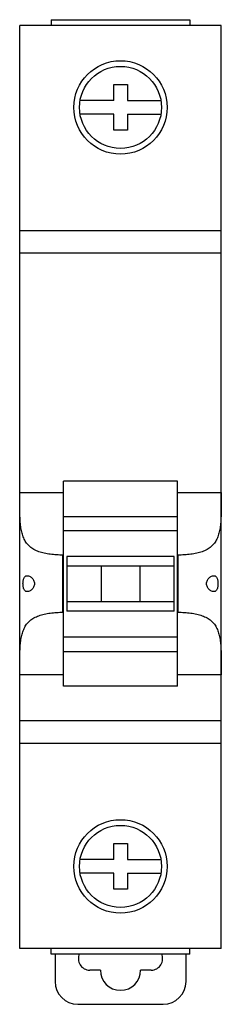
# Model space of a CAD drawing. Header units: millimetres. Extents: x 28 to 45.7, y 7.3 to 93.7.
import ezdxf

# ---------------------------------------------------------------- set-up
doc = ezdxf.new("R2010")
doc.units = ezdxf.units.MM
doc.header["$LTSCALE"] = 6.620639
doc.layers.get('0').update_dxf_attribs({"linetype": 'CONTINUOUS'})

msp = doc.modelspace()

# ---------------------------------------------------------------- linework, layer by layer
at = {"color": 7, "linetype": 'Continuous'}
for p, q in [((30.74, 93.673), (30.74, 93.173)), ((30.74, 93.673), (42.94, 93.673)), ((42.94, 93.673), (42.94, 93.173)), ((27.99, 12.173), (27.99, 93.173)), ((45.69, 93.173), (27.99, 93.173)), ((45.69, 12.173), (45.69, 93.173)), ((36.24, 86.573), (36.24, 87.973)), ((36.24, 87.973), (37.44, 87.973)), ((37.44, 87.973), (37.44, 86.573)), ((36.24, 86.573), (33.29, 86.573)), ((37.44, 86.573), (40.389, 86.573)), ((36.24, 85.373), (33.29, 85.373)), ((36.24, 83.973), (36.24, 85.373)), ((37.44, 85.373), (37.44, 83.973)), ((37.44, 85.373), (40.389, 85.373)), ((37.44, 83.973), (36.24, 83.973)), ((27.99, 75.173), (45.69, 75.173)), ((45.69, 73.173), (27.99, 73.173)), ((31.84, 35.182), (31.84, 53.182)), ((41.84, 53.182), (31.84, 53.182)), ((41.84, 35.182), (41.84, 53.182)), ((27.99, 52.186), (31.84, 52.186)), ((41.84, 52.186), (45.69, 52.186)), ((31.84, 50.07), (41.84, 50.07)), ((31.84, 48.84), (41.84, 48.84)), ((31.79, 41.673), (31.79, 46.69)), ((31.84, 46.69), (31.79, 46.69)), ((41.89, 46.69), (41.84, 46.69)), ((41.89, 41.673), (41.89, 46.69)), ((32.14, 46.578), (32.14, 45.731)), ((41.54, 46.578), (32.14, 46.578)), ((41.54, 45.731), (41.54, 46.578)), ((32.14, 45.73), (32.14, 41.785)), ((33.34, 45.73), (32.14, 45.73)), ((38.54, 45.73), (33.34, 45.73)), ((35.14, 45.73), (35.141, 42.631)), ((38.54, 45.73), (38.539, 42.631)), ((41.54, 45.73), (38.54, 45.73)), ((41.54, 41.785), (41.54, 45.73)), ((32.14, 42.631), (41.54, 42.631)), ((31.79, 41.673), (31.84, 41.673)), ((41.54, 41.785), (32.14, 41.785)), ((41.84, 41.673), (41.89, 41.673)), ((41.84, 39.502), (31.84, 39.502)), ((31.84, 38.236), (41.84, 38.236)), ((31.84, 36.178), (27.99, 36.178)), ((45.69, 36.178), (41.84, 36.178)), ((41.84, 35.182), (31.84, 35.182)), ((27.99, 32.173), (45.69, 32.173)), ((45.69, 30.173), (27.99, 30.173)), ((36.24, 21.373), (37.44, 21.373)), ((36.24, 19.973), (36.24, 21.373)), ((37.44, 21.373), (37.44, 19.973)), ((36.24, 19.973), (33.29, 19.973)), ((37.44, 19.973), (40.389, 19.973)), ((36.24, 18.773), (33.29, 18.773)), ((36.24, 17.373), (36.24, 18.773)), ((37.44, 18.773), (40.389, 18.773)), ((37.44, 18.773), (37.44, 17.373)), ((37.44, 17.373), (36.24, 17.373)), ((45.69, 12.173), (27.99, 12.173)), ((30.74, 11.673), (30.74, 12.173)), ((42.94, 11.673), (42.94, 12.173)), ((42.94, 11.673), (30.74, 11.673)), ((31.09, 11.673), (31.09, 9.273)), ((42.59, 9.273), (42.59, 11.673)), ((35.071, 10.273), (34.14, 10.273)), ((39.54, 10.273), (38.609, 10.273)), ((33.09, 7.273), (40.59, 7.273))]:
    msp.add_line(p, q, dxfattribs=at)
for centre, radius in [((36.84, 85.973), 4.1), ((36.84, 85.973), 3.6), ((36.84, 19.373), 4.1), ((36.84, 19.373), 3.6)]:
    msp.add_circle(centre, radius, dxfattribs=at)
for centre, radius, start, end in [((34.14, 11.273), 1, 154.00533, 270), ((39.54, 11.273), 1, 270, 25.99467), ((36.84, 10.273), 1.769, 180, 360), ((33.09, 9.273), 2, 180, 270), ((40.59, 9.273), 2, 270, 360)]:
    msp.add_arc(centre, radius, start, end, dxfattribs=at)
for points, knots in [([(31.79, 46.69), (31.6, 46.69), (31.226, 46.701), (30.676, 46.752), (30.235, 46.827), (29.902, 46.913), (29.596, 47.011), (29.246, 47.166), (28.881, 47.418), (28.589, 47.732), (28.37, 48.102), (28.216, 48.518), (28.113, 48.973), (28.05, 49.46), (28.014, 49.973), (27.997, 50.507), (27.989, 51.247), (27.99, 51.808), (27.99, 52.186)], [0, 0, 0, 0, 0.07078, 0.139987, 0.206206, 0.237857, 0.26842, 0.326241, 0.380415, 0.432713, 0.485354, 0.540138, 0.598017, 0.659194, 0.723415, 0.790202, 0.858974, 1, 1, 1, 1]), ([(45.69, 52.186), (45.69, 51.808), (45.691, 51.247), (45.682, 50.507), (45.665, 49.973), (45.63, 49.46), (45.567, 48.973), (45.464, 48.518), (45.31, 48.102), (45.091, 47.732), (44.798, 47.418), (44.434, 47.166), (44.084, 47.011), (43.778, 46.913), (43.445, 46.827), (43.003, 46.752), (42.454, 46.701), (42.079, 46.69), (41.89, 46.69)], [0, 0, 0, 0, 0.141026, 0.209798, 0.276585, 0.340806, 0.401983, 0.459862, 0.514646, 0.567287, 0.619585, 0.673759, 0.73158, 0.762143, 0.793794, 0.860013, 0.92922, 1, 1, 1, 1]), ([(28.28, 44.182), (28.28, 44.231), (28.285, 44.326), (28.303, 44.464), (28.334, 44.588), (28.378, 44.694), (28.434, 44.779), (28.502, 44.84), (28.579, 44.875), (28.634, 44.882), (28.662, 44.882)], [0, 0, 0, 0, 0.166485, 0.32576, 0.471923, 0.601472, 0.714318, 0.814042, 0.906983, 1, 1, 1, 1]), ([(28.662, 43.482), (28.634, 43.482), (28.579, 43.489), (28.502, 43.524), (28.434, 43.584), (28.378, 43.669), (28.334, 43.775), (28.303, 43.899), (28.285, 44.037), (28.28, 44.133), (28.28, 44.182)], [0, 0, 0, 0, 0.093017, 0.185958, 0.285682, 0.398528, 0.528077, 0.67424, 0.833516, 1, 1, 1, 1]), ([(28.662, 44.882), (28.727, 44.882), (28.83, 44.852), (28.954, 44.779), (29.049, 44.701), (29.139, 44.602), (29.216, 44.481), (29.271, 44.339), (29.285, 44.235), (29.285, 44.182)], [0, 0, 0, 0, 0.192565, 0.303251, 0.423797, 0.554199, 0.694427, 0.843968, 1, 1, 1, 1]), ([(29.285, 44.182), (29.285, 44.129), (29.271, 44.025), (29.216, 43.883), (29.139, 43.762), (29.049, 43.663), (28.954, 43.585), (28.83, 43.512), (28.727, 43.482), (28.662, 43.482)], [0, 0, 0, 0, 0.15603, 0.305572, 0.4458, 0.576202, 0.696749, 0.807435, 1, 1, 1, 1]), ([(44.395, 44.182), (44.395, 44.235), (44.408, 44.339), (44.464, 44.481), (44.541, 44.602), (44.63, 44.701), (44.726, 44.779), (44.85, 44.852), (44.952, 44.882), (45.018, 44.882)], [0, 0, 0, 0, 0.15603, 0.305572, 0.4458, 0.576202, 0.696749, 0.807435, 1, 1, 1, 1]), ([(45.018, 43.482), (44.952, 43.482), (44.85, 43.512), (44.726, 43.585), (44.63, 43.663), (44.541, 43.762), (44.464, 43.883), (44.408, 44.025), (44.395, 44.129), (44.395, 44.182)], [0, 0, 0, 0, 0.192565, 0.303251, 0.423797, 0.554199, 0.694427, 0.843968, 1, 1, 1, 1]), ([(45.018, 44.882), (45.045, 44.882), (45.1, 44.875), (45.178, 44.84), (45.246, 44.779), (45.302, 44.694), (45.345, 44.588), (45.376, 44.464), (45.395, 44.326), (45.399, 44.231), (45.399, 44.182)], [0, 0, 0, 0, 0.093016, 0.185958, 0.285682, 0.398528, 0.528077, 0.67424, 0.833516, 1, 1, 1, 1]), ([(45.399, 44.182), (45.399, 44.133), (45.395, 44.037), (45.376, 43.899), (45.345, 43.775), (45.302, 43.669), (45.246, 43.584), (45.178, 43.524), (45.1, 43.489), (45.045, 43.482), (45.018, 43.482)], [0, 0, 0, 0, 0.166485, 0.32576, 0.471923, 0.601472, 0.714318, 0.814042, 0.906983, 1, 1, 1, 1]), ([(27.99, 36.178), (27.99, 36.555), (27.989, 37.116), (27.997, 37.856), (28.014, 38.391), (28.05, 38.904), (28.113, 39.39), (28.216, 39.845), (28.37, 40.261), (28.589, 40.632), (28.881, 40.946), (29.246, 41.197), (29.596, 41.352), (29.902, 41.451), (30.235, 41.536), (30.676, 41.612), (31.226, 41.662), (31.6, 41.673), (31.79, 41.673)], [0, 0, 0, 0, 0.141026, 0.209798, 0.276585, 0.340806, 0.401983, 0.459862, 0.514646, 0.567287, 0.619585, 0.673759, 0.73158, 0.762143, 0.793794, 0.860013, 0.92922, 1, 1, 1, 1]), ([(41.89, 41.673), (42.079, 41.673), (42.454, 41.662), (43.003, 41.612), (43.445, 41.536), (43.778, 41.451), (44.084, 41.352), (44.434, 41.197), (44.798, 40.946), (45.091, 40.632), (45.31, 40.261), (45.464, 39.845), (45.567, 39.39), (45.63, 38.904), (45.665, 38.391), (45.682, 37.856), (45.691, 37.116), (45.69, 36.555), (45.69, 36.178)], [0, 0, 0, 0, 0.07078, 0.139987, 0.206206, 0.237857, 0.26842, 0.326241, 0.380415, 0.432713, 0.485354, 0.540138, 0.598017, 0.659194, 0.723415, 0.790202, 0.858974, 1, 1, 1, 1])]:
    msp.add_open_spline(points, degree=3, knots=knots, dxfattribs=at)

doc.saveas('drawing.dxf')
